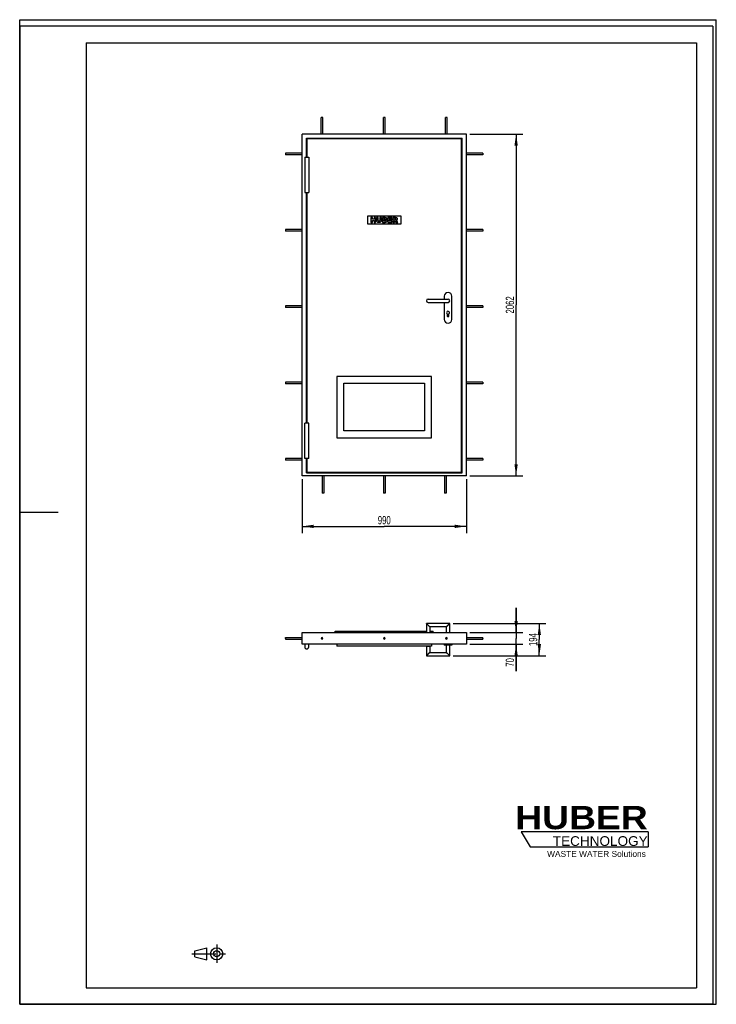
# Model space of a CAD drawing. Header units: millimetres. Extents: x 0 to 4200, y 0 to 5940.
import ezdxf

# ---------------------------------------------------------------- set-up
doc = ezdxf.new("R2010")
doc.units = ezdxf.units.MM
doc.header["$LTSCALE"] = 387.2
doc.linetypes.add('CENTER', pattern=[0.6, 0.375, -0.075, 0.075, -0.075])
doc.layers.get('0').update_dxf_attribs({"linetype": 'CONTINUOUS'})
for name, color, linetype in [('005_AXIS', 7, 'CONTINUOUS'), ('007_CURVES', 7, 'CONTINUOUS'), ('050_DIMENSIONING', 7, 'CONTINUOUS'), ('HUBER_Logo_BL0', 7, 'CONTINUOUS')]:
    doc.layers.add(name, color=color, linetype=linetype)
doc.styles.get("Standard").update_dxf_attribs({"font": 'txt', "width": 0.7})
doc.styles.add('TEXTSTYLE_2', font='ariblk.ttf')
doc.styles.add('TEXTSTYLE_3', font='arial.ttf')
doc.dimstyles.new('DIMSTYLE_1', dxfattribs={"dimtxt": 50, "dimasz": 70, "dimexe": 2, "dimexo": 1, "dimtad": 1, "dimtxsty": 'STANDARD', "dimblk": '_FILLED', "dimblk1": '_FILLED', "dimblk2": '_FILLED', "dimcen": 0.09, "dimazin": 2, "dimtp": 2, "dimtm": 2, "dimtfac": 1, "dimtofl": 0, "dimtmove": 0, "dimatfit": 3, "dimldrblk": '_FILLED', "dimfxl": 1, "dimtolj": 1, "dimarcsym": 0})
doc.dimstyles.new('DIMSTYLE_2', dxfattribs={"dimtxt": 50, "dimasz": 70, "dimexe": 2, "dimexo": 1, "dimtad": 1, "dimtxsty": 'STANDARD', "dimblk": '_FILLED', "dimblk1": '_FILLED', "dimblk2": '_FILLED', "dimcen": 0.09, "dimazin": 2, "dimtp": 0.8, "dimtm": 0.8, "dimtfac": 1, "dimtofl": 0, "dimtmove": 0, "dimatfit": 3, "dimldrblk": '_FILLED', "dimfxl": 1, "dimtolj": 1, "dimarcsym": 0})
doc.dimstyles.new('DIMSTYLE_3', dxfattribs={"dimtxt": 50, "dimasz": 70, "dimexe": 2, "dimexo": 1, "dimtad": 1, "dimtxsty": 'STANDARD', "dimblk": '_FILLED', "dimblk1": '_FILLED', "dimblk2": '_FILLED', "dimcen": 0.09, "dimazin": 2, "dimtp": 0.3, "dimtm": 0.3, "dimtfac": 1, "dimtofl": 0, "dimtmove": 0, "dimatfit": 3, "dimldrblk": '_FILLED', "dimfxl": 1, "dimtolj": 1, "dimarcsym": 0})
doc.dimstyles.new('DIMSTYLE_4', dxfattribs={"dimtxt": 50, "dimasz": 70, "dimexe": 2, "dimexo": 1, "dimtad": 1, "dimdec": 0, "dimtxsty": 'STANDARD', "dimblk": '_FILLED', "dimblk1": '_FILLED', "dimblk2": '_FILLED', "dimcen": 0.09, "dimazin": 2, "dimtp": 0.5, "dimtm": 0.5, "dimtfac": 1, "dimtdec": 0, "dimtofl": 0, "dimtmove": 0, "dimatfit": 3, "dimldrblk": '_FILLED', "dimfxl": 1, "dimtolj": 1, "dimarcsym": 0})

# ---------------------------------------------------------------- blocks, each defined once
blk = doc.blocks.new('HUBER_LOGO_BL0', base_point=(3411.6, 1009.5))
at = {"layer": 'HUBER_Logo_BL0', "color": 5, "linetype": 'CONTINUOUS'}
for p, q in [((3788.5, 1040.5), (3023.5, 1040.5)), ((3023.5, 1040.5), (3077.5, 950.5)), ((3788.5, 1040.5), (3788.5, 950.5)), ((3077.5, 950.5), (3788.5, 950.5))]:
    blk.add_line(p, q, dxfattribs=at)
at = {"layer": 'HUBER_Logo_BL0', "color": 2, "linetype": 'CONTINUOUS', "attachment_point": 3, "line_spacing_factor": 0.78}
for s, insert, char_height, width, style in [('HUBER\\P\\fArial;\\H58.5;TECHNOLOGY ', (3786.3, 1196.7), 140.4, 775.343, 'TEXTSTYLE_2'), ('WASTE WATER Solutions', (3775.2, 925.3), 36, 594.067, 'TEXTSTYLE_3')]:
    blk.add_mtext(s, dxfattribs=dict(at, insert=insert, char_height=char_height, width=width, style=style))
blk = doc.blocks.new('_FILLED')
at = {"color": 0, "linetype": 'BYBLOCK'}
blk.add_solid([(0, 0), (-1, 0.143), (-1, -0.143)], dxfattribs=at)
blk = doc.blocks.new('*D0')
at = {"layer": '050_DIMENSIONING', "color": 2, "linetype": 'CONTINUOUS'}
for p, q in [((2713, 5250.3), (3033, 5250.3)), ((2993, 5250.3), (2993, 4219.3)), ((2993, 3188.3), (2993, 4219.3)), ((2713, 3188.3), (3033, 3188.3))]:
    blk.add_line(p, q, dxfattribs=at)
at = {"layer": '050_DIMENSIONING', "color": 2, "linetype": 'CONTINUOUS', "xscale": 70, "yscale": 70, "zscale": 70}
for p, rotation in [((2993, 5250.3), 90), ((2993, 3188.3), 270)]:
    blk.add_blockref('_FILLED', p, dxfattribs=dict(at, rotation=rotation))
at = {"layer": '050_DIMENSIONING', "color": 2, "linetype": 'CONTINUOUS', "insert": (2930.5, 4219.3), "char_height": 50, "width": 235.714, "attachment_point": 2, "rotation": 90, "line_spacing_factor": 0.9}
blk.add_mtext('2062', dxfattribs=at)
blk = doc.blocks.new('*D1')
at = {"layer": '050_DIMENSIONING', "color": 2, "linetype": 'CONTINUOUS'}
for p, q in [((1703, 3168.3), (1703, 2843.3)), ((2693, 3168.3), (2693, 2843.3)), ((1703, 2883.3), (2198, 2883.3)), ((2693, 2883.3), (2198, 2883.3))]:
    blk.add_line(p, q, dxfattribs=at)
at = {"layer": '050_DIMENSIONING', "color": 2, "linetype": 'CONTINUOUS', "xscale": 70, "yscale": 70, "zscale": 70, "rotation": 180}
blk.add_blockref('_FILLED', (1703, 2883.3), dxfattribs=at)
at = {"layer": '050_DIMENSIONING', "color": 2, "linetype": 'CONTINUOUS', "xscale": 70, "yscale": 70, "zscale": 70}
blk.add_blockref('_FILLED', (2693, 2883.3), dxfattribs=at)
at = {"layer": '050_DIMENSIONING', "color": 2, "linetype": 'CONTINUOUS', "insert": (2198, 2945.8), "char_height": 50, "width": 176.786, "attachment_point": 2, "line_spacing_factor": 0.9}
blk.add_mtext('990', dxfattribs=at)
blk = doc.blocks.new('*D2')
at = {"layer": '050_DIMENSIONING', "color": 2, "linetype": 'CONTINUOUS'}
for p, q in [((2993, 2242.7), (2993, 2392.7)), ((2993, 2392.7), (2993, 2207.7)), ((2713, 2242.7), (3033, 2242.7)), ((2993, 2009.9), (2993, 2207.7)), ((2713, 2172.7), (3033, 2172.7)), ((2993, 2172.7), (2993, 2009.9))]:
    blk.add_line(p, q, dxfattribs=at)
at = {"layer": '050_DIMENSIONING', "color": 2, "linetype": 'CONTINUOUS', "xscale": 70, "yscale": 70, "zscale": 70}
for p, rotation in [((2993, 2242.7), 270), ((2993, 2172.7), 90)]:
    blk.add_blockref('_FILLED', p, dxfattribs=dict(at, rotation=rotation))
at = {"layer": '050_DIMENSIONING', "color": 2, "linetype": 'CONTINUOUS', "insert": (2930.5, 2088.5), "char_height": 50, "width": 117.857, "attachment_point": 3, "rotation": 90, "line_spacing_factor": 0.9}
blk.add_mtext('70', dxfattribs=at)
blk = doc.blocks.new('*D3')
at = {"layer": '050_DIMENSIONING', "color": 2, "linetype": 'CONTINUOUS'}
for p, q in [((2612.5, 2297.4), (3173, 2297.4)), ((3133, 2297.4), (3133, 2200.2)), ((3133, 2103), (3133, 2200.2)), ((2612.5, 2103), (3173, 2103))]:
    blk.add_line(p, q, dxfattribs=at)
at = {"layer": '050_DIMENSIONING', "color": 2, "linetype": 'CONTINUOUS', "xscale": 70, "yscale": 70, "zscale": 70}
for p, rotation in [((3133, 2297.4), 90), ((3133, 2103), 270)]:
    blk.add_blockref('_FILLED', p, dxfattribs=dict(at, rotation=rotation))
at = {"layer": '050_DIMENSIONING', "color": 2, "linetype": 'CONTINUOUS', "insert": (3070.5, 2200.2), "char_height": 50, "width": 160.714, "attachment_point": 2, "rotation": 90, "line_spacing_factor": 0.9}
blk.add_mtext('194', dxfattribs=at)
blk = doc.blocks.new('PROJEKTIONSMETHODE_1_BL1', base_point=(1140, 305))
at = {"color": 2, "linetype": 'CENTER'}
for p, q in [((1187.7, 360), (1187.7, 250)), ((1037.3, 305), (1242.7, 305))]:
    blk.add_line(p, q, dxfattribs=at)
at = {"color": 2, "linetype": 'CONTINUOUS'}
for p, q in [((1055.7, 323.3), (1129, 341.7)), ((1055.7, 286.7), (1055.7, 323.3)), ((1129, 268.3), (1129, 341.7)), ((1055.7, 286.7), (1129, 268.3))]:
    blk.add_line(p, q, dxfattribs=at)
for radius in [36.7, 18.3]:
    blk.add_circle((1187.7, 305), radius, dxfattribs=at)

msp = doc.modelspace()

# ---------------------------------------------------------------- linework, layer by layer
at = {"color": 7, "linetype": 'CONTINUOUS'}
for p, q in [((0, 5940), (4200, 5940)), ((0, 0), (0, 5940)), ((0, 5940), (4200, 5940)), ((0, 0), (0, 5940)), ((4200, 0), (4200, 5940)), ((4200, 0), (4200, 5940)), ((2693.038, 5250.345), (1703.038, 5250.345)), ((1703.038, 3188.345), (1703.038, 5250.345)), ((2693.038, 3188.345), (2693.038, 5250.345)), ((1729.038, 5224.345), (2667.038, 5224.345)), ((2664.038, 5221.345), (1732.038, 5221.345)), ((2664.038, 3209.345), (2664.038, 5221.345)), ((2667.038, 3206.345), (2667.038, 5224.345)), ((2462.538, 4254.345), (2582.538, 4254.345)), ((2462.538, 4234.345), (2582.538, 4234.345)), ((2483.538, 3788.345), (1912.538, 3788.345)), ((1912.538, 3788.345), (1912.538, 3417.345)), ((1954.538, 3459.345), (1954.538, 3746.345)), ((1954.538, 3746.345), (2441.538, 3746.345)), ((2441.538, 3746.345), (2441.538, 3459.345)), ((2483.538, 3417.345), (2483.538, 3788.345)), ((2441.538, 3459.345), (1954.538, 3459.345)), ((1912.538, 3417.345), (2483.538, 3417.345)), ((1732.038, 3209.345), (2664.038, 3209.345)), ((2693.038, 3188.345), (1703.038, 3188.345)), ((1729.038, 3206.345), (2667.038, 3206.345)), ((2452.538, 2297.367), (2452.538, 2242.667)), ((2592.538, 2297.367), (2452.538, 2297.367)), ((2462.538, 2287.367), (2452.538, 2297.367)), ((2472.538, 2277.367), (2462.538, 2287.367)), ((2472.538, 2277.367), (2472.538, 2242.667)), ((2572.538, 2277.367), (2472.538, 2277.367)), ((2572.538, 2277.367), (2582.538, 2287.367)), ((2572.538, 2242.667), (2572.538, 2277.367)), ((2582.538, 2287.367), (2592.538, 2297.367)), ((2592.538, 2242.667), (2592.538, 2297.367)), ((1703.038, 2242.667), (2693.038, 2242.667)), ((1703.038, 2172.667), (1703.038, 2242.667)), ((1903.038, 2242.667), (1903.038, 2250.167)), ((1903.038, 2250.167), (2452.538, 2250.167)), ((2472.538, 2250.167), (2493.038, 2250.167)), ((2493.038, 2242.667), (2493.038, 2250.167)), ((2693.038, 2242.667), (2693.038, 2172.667)), ((2693.038, 2172.667), (1703.038, 2172.667)), ((1912.538, 2172.667), (1912.538, 2160.167)), ((2483.538, 2160.167), (1912.538, 2160.167)), ((2452.538, 2157.967), (2452.538, 2102.967)), ((2472.538, 2157.967), (2452.538, 2157.967)), ((2472.538, 2157.967), (2472.538, 2122.967)), ((2483.538, 2172.667), (2483.538, 2160.167)), ((2572.538, 2122.967), (2572.538, 2165.667)), ((2592.538, 2102.967), (2592.538, 2165.667)), ((2462.538, 2112.967), (2452.538, 2102.967)), ((2452.538, 2102.967), (2592.538, 2102.967)), ((2472.538, 2122.967), (2462.538, 2112.967)), ((2472.538, 2122.967), (2572.538, 2122.967)), ((2572.538, 2122.967), (2582.538, 2112.967)), ((2582.538, 2112.967), (2592.538, 2102.967)), ((0, 0), (4200, 0)), ((0, 0), (4200, 0))]:
    msp.add_line(p, q, dxfattribs=at)
at = {"color": 3, "linetype": 'CONTINUOUS'}
for p, q in [((0, 5900), (0, 2970)), ((4180, 5900), (0, 5900)), ((4180, 5900), (4180, 0)), ((0, 2970), (0, 0)), ((0, 2970), (232, 2970)), ((4180, 0), (0, 0))]:
    msp.add_line(p, q, dxfattribs=at)
at = {"color": 5, "linetype": 'CONTINUOUS'}
for p, q in [((400, 5800), (4080, 5800)), ((400, 5800), (400, 100)), ((4080, 5800), (4080, 100)), ((400, 100), (4080, 100))]:
    msp.add_line(p, q, dxfattribs=at)
at = {"color": 7, "linetype": 'CONTINUOUS'}
for points in [[(2462.538, 2287.367), (2461.822, 2288.083), (2461.113, 2288.793), (2460.414, 2289.491), (2459.733, 2290.172), (2459.074, 2290.832), (2458.441, 2291.465), (2457.837, 2292.068), (2457.266, 2292.64), (2456.729, 2293.177), (2456.227, 2293.679), (2455.761, 2294.144), (2455.332, 2294.574), (2454.938, 2294.968), (2454.578, 2295.327), (2454.253, 2295.652), (2453.961, 2295.945), (2453.699, 2296.206), (2453.468, 2296.438), (2453.265, 2296.641), (2453.089, 2296.816), (2452.94, 2296.966), (2452.815, 2297.091), (2452.714, 2297.191), (2452.637, 2297.269), (2452.582, 2297.324), (2452.549, 2297.357), (2452.538, 2297.367)], [(2472.538, 2277.367), (2472.527, 2277.378), (2472.495, 2277.411), (2472.44, 2277.466), (2472.362, 2277.543), (2472.262, 2277.644), (2472.137, 2277.769), (2471.987, 2277.918), (2471.812, 2278.094), (2471.609, 2278.297), (2471.377, 2278.528), (2471.116, 2278.79), (2470.823, 2279.082), (2470.498, 2279.408), (2470.139, 2279.767), (2469.745, 2280.161), (2469.315, 2280.59), (2468.85, 2281.056), (2468.348, 2281.558), (2467.811, 2282.095), (2467.239, 2282.667), (2466.636, 2283.27), (2466.002, 2283.903), (2465.343, 2284.563), (2464.662, 2285.244), (2463.964, 2285.942), (2463.254, 2286.652), (2462.538, 2287.367)], [(2572.538, 2277.367), (2572.549, 2277.378), (2572.582, 2277.411), (2572.637, 2277.466), (2572.714, 2277.543), (2572.815, 2277.644), (2572.94, 2277.769), (2573.089, 2277.918), (2573.265, 2278.094), (2573.468, 2278.297), (2573.699, 2278.528), (2573.961, 2278.79), (2574.253, 2279.082), (2574.578, 2279.408), (2574.938, 2279.767), (2575.332, 2280.161), (2575.761, 2280.59), (2576.227, 2281.056), (2576.729, 2281.558), (2577.266, 2282.095), (2577.837, 2282.667), (2578.441, 2283.27), (2579.074, 2283.903), (2579.733, 2284.563), (2580.414, 2285.244), (2581.113, 2285.942), (2581.822, 2286.652), (2582.538, 2287.367)], [(2582.538, 2287.367), (2583.254, 2288.083), (2583.964, 2288.793), (2584.662, 2289.491), (2585.343, 2290.172), (2586.002, 2290.832), (2586.636, 2291.465), (2587.239, 2292.068), (2587.811, 2292.64), (2588.348, 2293.177), (2588.85, 2293.679), (2589.315, 2294.144), (2589.745, 2294.574), (2590.139, 2294.968), (2590.498, 2295.327), (2590.823, 2295.652), (2591.116, 2295.945), (2591.377, 2296.206), (2591.609, 2296.438), (2591.812, 2296.641), (2591.987, 2296.816), (2592.137, 2296.966), (2592.262, 2297.091), (2592.362, 2297.191), (2592.44, 2297.269), (2592.495, 2297.324), (2592.527, 2297.357), (2592.538, 2297.367)], [(2462.538, 2112.967), (2461.822, 2112.252), (2461.113, 2111.542), (2460.414, 2110.844), (2459.733, 2110.163), (2459.074, 2109.503), (2458.441, 2108.87), (2457.837, 2108.267), (2457.266, 2107.695), (2456.729, 2107.158), (2456.227, 2106.656), (2455.761, 2106.19), (2455.332, 2105.761), (2454.938, 2105.367), (2454.578, 2105.008), (2454.253, 2104.682), (2453.961, 2104.39), (2453.699, 2104.128), (2453.468, 2103.897), (2453.265, 2103.694), (2453.089, 2103.518), (2452.94, 2103.369), (2452.815, 2103.244), (2452.714, 2103.143), (2452.637, 2103.066), (2452.582, 2103.011), (2452.549, 2102.978), (2452.538, 2102.967)], [(2472.538, 2122.967), (2472.527, 2122.957), (2472.495, 2122.924), (2472.44, 2122.869), (2472.362, 2122.791), (2472.262, 2122.691), (2472.137, 2122.566), (2471.987, 2122.416), (2471.812, 2122.241), (2471.609, 2122.038), (2471.377, 2121.806), (2471.116, 2121.545), (2470.823, 2121.252), (2470.498, 2120.927), (2470.139, 2120.568), (2469.745, 2120.174), (2469.315, 2119.744), (2468.85, 2119.279), (2468.348, 2118.777), (2467.811, 2118.24), (2467.239, 2117.668), (2466.636, 2117.065), (2466.002, 2116.432), (2465.343, 2115.772), (2464.662, 2115.091), (2463.964, 2114.393), (2463.254, 2113.683), (2462.538, 2112.967)], [(2572.538, 2122.967), (2572.549, 2122.957), (2572.582, 2122.924), (2572.637, 2122.869), (2572.714, 2122.791), (2572.815, 2122.691), (2572.94, 2122.566), (2573.089, 2122.416), (2573.265, 2122.241), (2573.468, 2122.038), (2573.699, 2121.806), (2573.961, 2121.545), (2574.253, 2121.252), (2574.578, 2120.927), (2574.938, 2120.568), (2575.332, 2120.174), (2575.761, 2119.744), (2576.227, 2119.279), (2576.729, 2118.777), (2577.266, 2118.24), (2577.837, 2117.668), (2578.441, 2117.065), (2579.074, 2116.432), (2579.733, 2115.772), (2580.414, 2115.091), (2581.113, 2114.393), (2581.822, 2113.683), (2582.538, 2112.967)], [(2582.538, 2112.967), (2583.254, 2112.252), (2583.964, 2111.542), (2584.662, 2110.844), (2585.343, 2110.163), (2586.002, 2109.503), (2586.636, 2108.87), (2587.239, 2108.267), (2587.811, 2107.695), (2588.348, 2107.158), (2588.85, 2106.656), (2589.315, 2106.19), (2589.745, 2105.761), (2590.139, 2105.367), (2590.498, 2105.008), (2590.823, 2104.682), (2591.116, 2104.39), (2591.377, 2104.128), (2591.609, 2103.897), (2591.812, 2103.694), (2591.987, 2103.518), (2592.137, 2103.369), (2592.262, 2103.244), (2592.362, 2103.143), (2592.44, 2103.066), (2592.495, 2103.011), (2592.527, 2102.978), (2592.538, 2102.967)]]:
    msp.add_lwpolyline(points, dxfattribs=at)
for centre, start, end in [((2462.538, 4244.345), 90, 180), ((2462.538, 4244.345), 180, 270), ((2582.538, 4244.345), 0, 90), ((2582.538, 4244.345), 270, 360)]:
    msp.add_arc(centre, 10, start, end, dxfattribs=at)
at = {"layer": '005_AXIS', "color": 7, "linetype": 'CONTINUOUS'}
for p, q in [((1818.038, 5250.345), (1818.038, 5350.345)), ((1828.038, 5350.345), (1818.038, 5350.345)), ((1828.038, 5250.345), (1828.038, 5350.345)), ((2193.038, 5250.345), (2193.038, 5350.345)), ((2203.038, 5350.345), (2193.038, 5350.345)), ((2203.038, 5250.345), (2203.038, 5350.345)), ((2568.038, 5250.345), (2568.038, 5350.345)), ((2578.038, 5350.345), (2568.038, 5350.345)), ((2578.038, 5250.345), (2578.038, 5350.345)), ((1729.038, 5110.845), (1729.038, 5224.345)), ((1732.038, 5221.345), (1732.038, 5110.845)), ((1703.038, 5135.345), (1603.038, 5135.345)), ((1603.038, 5135.345), (1603.038, 5125.345)), ((1703.038, 5125.345), (1603.038, 5125.345)), ((1718.288, 5110.845), (1718.288, 4897.845)), ((1718.288, 5110.845), (1742.288, 5110.845)), ((1742.288, 5110.845), (1742.288, 4897.845)), ((2793.038, 5135.345), (2693.038, 5135.345)), ((2793.038, 5125.345), (2693.038, 5125.345)), ((2793.038, 5135.345), (2793.038, 5125.345)), ((1718.288, 4897.845), (1742.288, 4897.845)), ((1729.038, 3505.845), (1729.038, 4897.845)), ((1732.038, 4897.845), (1732.038, 3505.845)), ((1703.038, 4674.845), (1603.038, 4674.845)), ((1603.038, 4674.845), (1603.038, 4664.845)), ((1703.038, 4664.845), (1603.038, 4664.845)), ((2793.038, 4674.845), (2693.038, 4674.845)), ((2793.038, 4664.845), (2693.038, 4664.845)), ((2793.038, 4674.845), (2793.038, 4664.845)), ((2560.038, 4271.845), (2560.038, 4254.345)), ((2560.038, 4234.345), (2560.038, 4131.845)), ((2605.038, 4131.845), (2605.038, 4271.845)), ((1703.038, 4214.345), (1603.038, 4214.345)), ((1603.038, 4214.345), (1603.038, 4204.345)), ((1703.038, 4204.345), (1603.038, 4204.345)), ((2577.438, 4165.421), (2577.438, 4152.345)), ((2587.638, 4152.345), (2587.638, 4165.421)), ((2793.038, 4214.345), (2693.038, 4214.345)), ((2793.038, 4204.345), (2693.038, 4204.345)), ((2793.038, 4214.345), (2793.038, 4204.345)), ((1703.038, 3753.845), (1603.038, 3753.845)), ((1603.038, 3753.845), (1603.038, 3743.845)), ((1703.038, 3743.845), (1603.038, 3743.845)), ((2793.038, 3753.845), (2693.038, 3753.845)), ((2793.038, 3743.845), (2693.038, 3743.845)), ((2793.038, 3753.845), (2793.038, 3743.845)), ((1718.288, 3292.845), (1718.288, 3505.845)), ((1742.288, 3505.845), (1718.288, 3505.845)), ((1742.288, 3292.845), (1742.288, 3505.845)), ((1703.038, 3293.345), (1603.038, 3293.345)), ((1603.038, 3293.345), (1603.038, 3283.345)), ((1703.038, 3283.345), (1603.038, 3283.345)), ((1742.288, 3292.845), (1718.288, 3292.845)), ((1729.038, 3206.345), (1729.038, 3292.845)), ((1732.038, 3292.845), (1732.038, 3209.345)), ((2793.038, 3293.345), (2693.038, 3293.345)), ((2793.038, 3283.345), (2693.038, 3283.345)), ((2793.038, 3293.345), (2793.038, 3283.345)), ((1824.038, 3188.345), (1824.038, 3083.345)), ((1834.038, 3188.345), (1834.038, 3083.345)), ((2193.038, 3188.345), (2193.038, 3083.345)), ((2203.038, 3188.345), (2203.038, 3083.345)), ((2562.038, 3188.345), (2562.038, 3083.345)), ((2572.038, 3188.345), (2572.038, 3083.345)), ((1834.038, 3083.345), (1824.038, 3083.345)), ((2203.038, 3083.345), (2193.038, 3083.345)), ((2572.038, 3083.345), (2562.038, 3083.345)), ((1603.038, 2212.667), (1703.038, 2212.667)), ((1603.038, 2207.667), (1603.038, 2212.667)), ((1603.038, 2207.667), (1603.038, 2202.667)), ((1603.038, 2202.667), (1703.038, 2202.667)), ((2693.038, 2212.667), (2793.038, 2212.667)), ((2693.038, 2202.667), (2793.038, 2202.667)), ((2793.038, 2207.667), (2793.038, 2212.667)), ((2793.038, 2207.667), (2793.038, 2202.667)), ((1718.288, 2172.667), (1718.288, 2156.167)), ((1742.288, 2156.167), (1742.288, 2172.667)), ((2560.038, 2172.667), (2560.038, 2165.667)), ((2605.038, 2165.667), (2560.038, 2165.667)), ((2605.038, 2172.667), (2605.038, 2165.667))]:
    msp.add_line(p, q, dxfattribs=at)
for centre, radius, start, end in [((2582.538, 4271.845), 22.5, 0, 180), ((2582.538, 4172.345), 8.6, 128.1796368, 233.6281576), ((2582.538, 4172.345), 8.6, 306.3718424, 128.1796368), ((2582.538, 4131.845), 22.5, 180, 360), ((2582.538, 4152.345), 5.1, 180, 360), ((1823.038, 2207.667), 5, 0, 180), ((1823.038, 2207.667), 5, 180, 360), ((2198.038, 2207.667), 5, 0, 180), ((2198.038, 2207.667), 5, 180, 360), ((2573.038, 2207.667), 5, 0, 180), ((2573.038, 2207.667), 5, 180, 360), ((1730.288, 2156.167), 12, 180, 360)]:
    msp.add_arc(centre, radius, start, end, dxfattribs=at)
at = {"layer": '007_CURVES', "color": 4, "linetype": 'CONTINUOUS'}
for p, q in [((2098.038, 4707.095), (2098.038, 4757.095)), ((2098.038, 4757.095), (2298.038, 4757.095)), ((2298.038, 4757.095), (2298.038, 4707.095)), ((2298.038, 4707.095), (2098.038, 4707.095)), ((2126.169, 4747.095), (2116.899, 4747.095)), ((2116.899, 4747.095), (2116.899, 4717.095)), ((2116.899, 4717.095), (2126.169, 4717.095)), ((2126.169, 4736.597), (2126.169, 4747.095)), ((2136.299, 4736.597), (2126.169, 4736.597)), ((2126.169, 4729.23), (2136.299, 4729.23)), ((2126.169, 4717.095), (2126.169, 4729.23)), ((2136.299, 4747.095), (2136.299, 4736.597)), ((2145.61, 4747.095), (2136.299, 4747.095)), ((2136.299, 4729.23), (2136.299, 4717.095)), ((2136.299, 4717.095), (2145.61, 4717.095)), ((2145.61, 4717.095), (2145.61, 4747.095)), ((2151.79, 4747.095), (2151.79, 4729.21)), ((2161.04, 4747.095), (2151.79, 4747.095)), ((2161.04, 4728.78), (2161.04, 4747.095)), ((2180.542, 4747.095), (2171.292, 4747.095)), ((2171.292, 4747.095), (2171.292, 4728.78)), ((2180.542, 4729.21), (2180.542, 4747.095)), ((2204.055, 4747.095), (2186.701, 4747.095)), ((2186.701, 4747.095), (2186.701, 4717.095)), ((2186.701, 4717.095), (2202.704, 4717.095)), ((2196.053, 4741.018), (2200.146, 4741.018)), ((2196.053, 4735.329), (2196.053, 4741.018)), ((2200.085, 4735.329), (2196.053, 4735.329)), ((2196.053, 4729.619), (2200.76, 4729.619)), ((2196.053, 4723.542), (2196.053, 4729.619)), ((2200.78, 4723.542), (2196.053, 4723.542)), ((2244.102, 4747.095), (2219.259, 4747.095)), ((2219.259, 4747.095), (2219.259, 4717.095)), ((2219.259, 4717.095), (2244.553, 4717.095)), ((2228.55, 4740.69), (2244.102, 4740.69)), ((2228.55, 4735.922), (2228.55, 4740.69)), ((2242.977, 4735.922), (2228.55, 4735.922)), ((2228.55, 4729.803), (2242.977, 4729.803)), ((2228.55, 4723.889), (2228.55, 4729.803)), ((2244.553, 4723.889), (2228.55, 4723.889)), ((2242.977, 4729.803), (2242.977, 4735.922)), ((2244.102, 4740.69), (2244.102, 4747.095)), ((2244.553, 4717.095), (2244.553, 4723.889)), ((2249.669, 4747.095), (2249.669, 4717.095)), ((2265.119, 4747.095), (2249.669, 4747.095)), ((2249.669, 4717.095), (2258.98, 4717.095)), ((2258.98, 4741.038), (2263.052, 4741.038)), ((2258.98, 4734.94), (2258.98, 4741.038)), ((2262.888, 4734.94), (2258.98, 4734.94)), ((2258.98, 4729.271), (2259.798, 4729.271)), ((2258.98, 4717.095), (2258.98, 4729.271)), ((2263.748, 4726.263), (2268.7, 4717.095)), ((2268.7, 4717.095), (2279.177, 4717.095)), ((2279.177, 4717.095), (2274.675, 4725.772))]:
    msp.add_line(p, q, dxfattribs=at)
for points in [[(2152.646, 4724.134), (2152.076, 4726.059), (2151.79, 4727.737), (2151.79, 4729.21)], [(2154.619, 4720.681), (2153.652, 4721.802), (2152.997, 4722.948), (2152.646, 4724.134)], [(2157.804, 4718.094), (2156.64, 4718.712), (2155.576, 4719.572), (2154.619, 4720.681)], [(2162.124, 4716.891), (2160.405, 4717.095), (2158.952, 4717.484), (2157.804, 4718.094)], [(2161.04, 4728.78), (2161.04, 4727.143), (2161.49, 4725.874), (2162.39, 4724.954)], [(2166.913, 4716.584), (2165.439, 4716.584), (2163.843, 4716.686), (2162.124, 4716.891)], [(2162.39, 4724.954), (2163.291, 4724.033), (2164.559, 4723.582), (2166.176, 4723.582)], [(2166.176, 4723.582), (2167.772, 4723.582), (2169.021, 4724.033), (2169.921, 4724.933)], [(2173.393, 4717.585), (2171.599, 4716.932), (2169.43, 4716.584), (2166.913, 4716.584)], [(2169.921, 4724.933), (2170.821, 4725.833), (2171.292, 4727.123), (2171.292, 4728.78)], [(2177.104, 4720.063), (2175.917, 4718.876), (2174.689, 4718.057), (2173.393, 4717.585)], [(2179.703, 4724.196), (2179.15, 4722.621), (2178.291, 4721.25), (2177.104, 4720.063)], [(2180.542, 4729.21), (2180.542, 4727.43), (2180.255, 4725.772), (2179.703, 4724.196)], [(2200.085, 4735.329), (2201.517, 4735.329), (2202.52, 4735.574), (2203.093, 4736.065)], [(2203.093, 4740.281), (2202.52, 4740.772), (2201.538, 4741.018), (2200.146, 4741.018)], [(2204.157, 4728.801), (2203.502, 4729.333), (2202.377, 4729.619), (2200.76, 4729.619)], [(2200.78, 4723.542), (2202.377, 4723.542), (2203.502, 4723.808), (2204.157, 4724.381)], [(2206.859, 4717.5), (2204.771, 4717.218), (2203.379, 4717.095), (2202.704, 4717.095)], [(2203.952, 4738.235), (2203.952, 4739.094), (2203.666, 4739.79), (2203.093, 4740.281)], [(2203.093, 4736.065), (2203.666, 4736.557), (2203.952, 4737.293), (2203.952, 4738.235)], [(2204.055, 4747.095), (2206.94, 4747.095), (2209.15, 4746.379), (2210.705, 4744.947)], [(2205.139, 4726.672), (2205.139, 4727.552), (2204.812, 4728.269), (2204.157, 4728.801)], [(2204.157, 4724.381), (2204.812, 4724.954), (2205.139, 4725.711), (2205.139, 4726.672)], [(2210.379, 4718.485), (2209.6, 4718.037), (2208.413, 4717.709), (2206.859, 4717.5)], [(2211.385, 4735.059), (2210.644, 4734.203), (2209.559, 4733.548), (2208.147, 4733.057)], [(2208.147, 4733.057), (2210.296, 4732.525), (2211.872, 4731.645), (2212.895, 4730.376)], [(2213.342, 4721.436), (2212.609, 4720.185), (2211.626, 4719.203), (2210.379, 4718.485)], [(2210.705, 4744.947), (2212.261, 4743.514), (2213.038, 4741.734), (2213.038, 4739.626)], [(2213.038, 4739.626), (2213.038, 4737.846), (2212.486, 4736.331), (2211.385, 4735.059)], [(2212.895, 4730.376), (2213.918, 4729.108), (2214.43, 4727.532), (2214.43, 4725.629)], [(2214.43, 4725.629), (2214.43, 4724.074), (2214.061, 4722.662), (2213.342, 4721.436)], [(2262.058, 4728.56), (2261.394, 4729.026), (2260.637, 4729.271), (2259.798, 4729.271)], [(2263.748, 4726.263), (2263.108, 4727.447), (2262.561, 4728.207), (2262.058, 4728.56)], [(2262.888, 4734.94), (2263.297, 4734.94), (2264.116, 4735.063), (2265.347, 4735.336)], [(2266.505, 4740.255), (2265.896, 4740.772), (2264.73, 4741.038), (2263.052, 4741.038)], [(2265.119, 4747.095), (2267.984, 4747.095), (2270.173, 4746.85), (2271.688, 4746.359)], [(2265.347, 4735.336), (2265.958, 4735.472), (2266.449, 4735.779), (2266.843, 4736.287)], [(2267.431, 4738.03), (2267.431, 4738.992), (2267.124, 4739.728), (2266.505, 4740.255)], [(2266.843, 4736.287), (2267.227, 4736.782), (2267.431, 4737.375), (2267.431, 4738.03)], [(2272.74, 4731.508), (2271.954, 4731.031), (2270.869, 4730.642), (2269.478, 4730.336)], [(2269.478, 4730.336), (2270.583, 4729.947), (2271.401, 4729.578), (2271.897, 4729.216)], [(2271.688, 4746.359), (2273.202, 4745.868), (2274.409, 4744.947), (2275.344, 4743.612)], [(2271.897, 4729.216), (2272.24, 4728.964), (2272.731, 4728.453), (2273.385, 4727.633)], [(2275.665, 4734.444), (2274.962, 4733.241), (2273.98, 4732.259), (2272.74, 4731.508)], [(2273.385, 4727.633), (2274.021, 4726.836), (2274.45, 4726.222), (2274.675, 4725.772)], [(2275.344, 4743.612), (2276.272, 4742.286), (2276.742, 4740.67), (2276.742, 4738.767)], [(2276.742, 4738.767), (2276.742, 4737.089), (2276.374, 4735.656), (2275.665, 4734.444)]]:
    msp.add_open_spline(points, degree=3, dxfattribs=at)

# ---------------------------------------------------------------- block references
at = {"color": 2, "linetype": 'CONTINUOUS'}
msp.add_blockref('PROJEKTIONSMETHODE_1_BL1', (1140, 305), dxfattribs=at)
at = {"layer": 'HUBER_Logo_BL0'}
msp.add_blockref('HUBER_LOGO_BL0', (3411.593, 1009.548), dxfattribs=at)

# ---------------------------------------------------------------- dimensions: what is measured, and where the dimension line sits
at = {"layer": '050_DIMENSIONING', "color": 2, "linetype": 'CONTINUOUS'}
for base, p1, p2, angle, dimstyle, picture, middle in [((2993.038, 3188.345), (2712.038, 5250.345), (2712.038, 3188.345), 270, 'DIMSTYLE_1', '*D0', (2993.038, 4212.203)), ((1703.038, 2883.345), (2693.038, 3169.345), (1703.038, 3169.345), 180, 'DIMSTYLE_2', '*D1', (2190.895, 2883.345)), ((2993.038, 2172.667), (2712.038, 2242.667), (2712.038, 2172.667), 270, 'DIMSTYLE_3', '*D2', (2993.038, 2042.068)), ((3133.038, 2297.367), (2611.538, 2102.967), (2611.538, 2297.367), 90, 'DIMSTYLE_4', '*D3', (3133.038, 2193.025))]:
    dim = msp.add_linear_dim(base=base, p1=p1, p2=p2, angle=angle, dimstyle=dimstyle, dxfattribs=at)
    dim.commit()
    dim.dimension.update_dxf_attribs({"geometry": picture, "text_midpoint": middle, "dimtype": 160})

doc.saveas('drawing.dxf')
